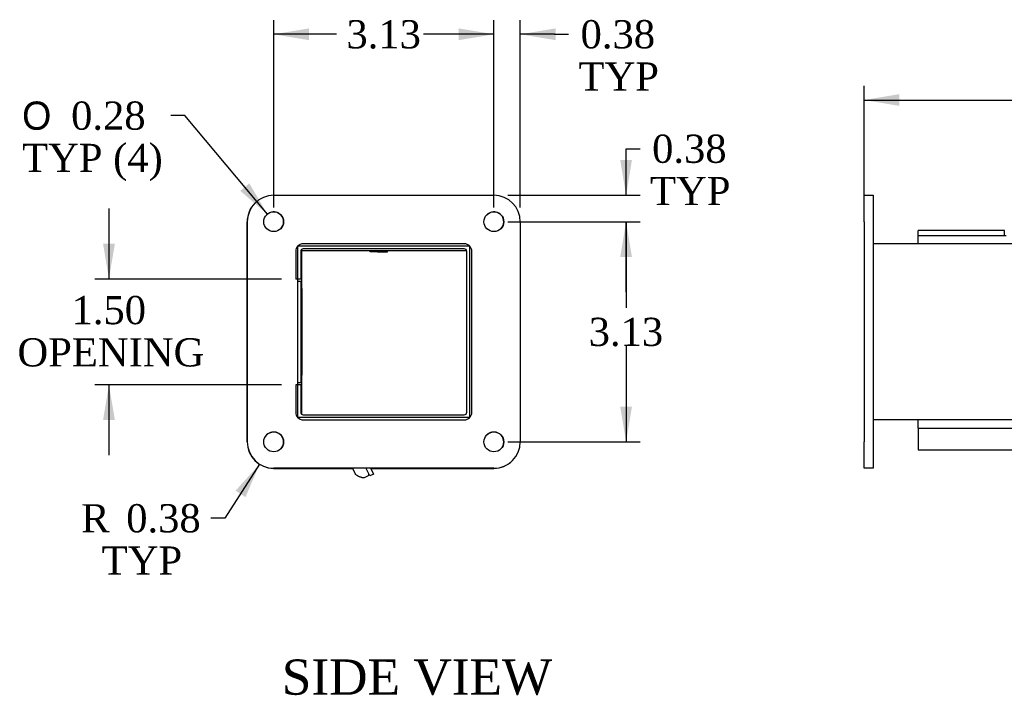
# Model space of a CAD drawing. Header units: inches. Extents: x 0.7 to 77.7, y 4.3 to 51.7.
# Tile 3 of 4: x 38.9 to 52.9, y 18.4 to 28. Entities that reach past the tile are written whole.
import ezdxf
from ezdxf.enums import TextEntityAlignment as Align
from ezdxf.lldxf.tags import DXFTag

# ---------------------------------------------------------------- set-up
doc = ezdxf.new("R2010")
doc.units = ezdxf.units.IN
doc.header["$MEASUREMENT"] = 0
for name, color, linetype in [('COM40176', 7, 'CONTINUOUS'), ('COM49073', 7, 'CONTINUOUS'), ('COM49080', 7, 'CONTINUOUS'), ('COM50001', 7, 'CONTINUOUS'), ('COM71024', 7, 'CONTINUOUS'), ('DEFAULT', 7, 'CONTINUOUS'), ('GSK11095', 7, 'CONTINUOUS'), ('QLB30098', 7, 'CONTINUOUS'), ('SCS19419', 7, 'CONTINUOUS')]:
    doc.layers.add(name, color=color, linetype=linetype)
doc.styles.add('SEACAD_SOLID_EDGE_ANSI1_SY', font='txt')
doc.styles.add('SEACAD_TIMES_NEW_ROMAN', font='times.ttf')
tags = doc.linetypes.add('HIDDEN2', pattern=[0.1875, 0.125, -0.0625]).pattern_tags.tags
tags[6:7] = [DXFTag(74, 4), DXFTag(75, 0), DXFTag(340, '0'), DXFTag(46, 0.0), DXFTag(50, 0.0), DXFTag(44, 0.0), DXFTag(45, 0.0)]
tags[4:5] = [DXFTag(74, 4), DXFTag(75, 0), DXFTag(340, '0'), DXFTag(46, 0.0), DXFTag(50, 0.0), DXFTag(44, 0.0), DXFTag(45, 0.0)]

# ---------------------------------------------------------------- blocks, each defined once
blk = doc.blocks.new('GDIMGGROUP2')
at = {"layer": 'DEFAULT', "linetype": 'Continuous'}
for points in [[(51.4, 26.95), (50.9, 26.866), (51.4, 26.783)], [(74.4, 26.95), (74.4, 26.783), (74.9, 26.866)]]:
    blk.add_hatch(color=136, dxfattribs=at).paths.add_polyline_path(points)
at = {"layer": 'DEFAULT', "color": 136, "linetype": 'Continuous'}
for p, q in [((50.9, 25.339), (50.9, 27.066)), ((74.9, 25.338), (74.9, 27.066)), ((50.9, 26.866), (62.077, 26.866)), ((63.722, 26.866), (74.9, 26.866))]:
    blk.add_line(p, q, dxfattribs=at)
at = {"layer": 'DEFAULT', "color": 136, "linetype": 'Continuous', "style": 'SEACAD_TIMES_NEW_ROMAN'}
blk.add_text('24.00', height=0.4, dxfattribs=at).set_placement((62.217, 27.066), align=Align.TOP_LEFT)
blk = doc.blocks.new('GDIMGGROUP9')
at = {"layer": 'DEFAULT', "linetype": 'Continuous'}
for points in [[(47.604, 24.639), (47.521, 25.139), (47.438, 24.639)], [(47.604, 22.514), (47.438, 22.514), (47.521, 22.014)]]:
    blk.add_hatch(color=136, dxfattribs=at).paths.add_polyline_path(points)
at = {"layer": 'DEFAULT', "color": 136, "linetype": 'Continuous'}
for p, q in [((45.845, 25.139), (47.721, 25.139)), ((47.521, 25.139), (47.521, 23.916)), ((47.521, 23.376), (47.521, 22.014)), ((45.845, 22.014), (47.721, 22.014))]:
    blk.add_line(p, q, dxfattribs=at)
at = {"layer": 'DEFAULT', "color": 136, "linetype": 'Continuous', "style": 'SEACAD_TIMES_NEW_ROMAN'}
blk.add_text('3.13', height=0.4, dxfattribs=at).set_placement((46.99, 23.776), align=Align.TOP_LEFT)
blk = doc.blocks.new('GDIMGGROUP10')
at = {"layer": 'DEFAULT', "linetype": 'Continuous'}
for points in [[(47.604, 26.014), (47.438, 26.014), (47.521, 25.514)], [(47.604, 24.639), (47.521, 25.139), (47.438, 24.639)]]:
    blk.add_hatch(color=136, dxfattribs=at).paths.add_polyline_path(points)
at = {"layer": 'DEFAULT', "color": 136, "linetype": 'Continuous'}
for p, q in [((47.521, 26.175), (47.721, 26.175)), ((47.521, 25.514), (47.521, 26.175)), ((45.845, 25.514), (47.721, 25.514)), ((45.845, 25.139), (47.721, 25.139)), ((47.521, 24.139), (47.521, 25.139))]:
    blk.add_line(p, q, dxfattribs=at)
at = {"layer": 'DEFAULT', "color": 136, "linetype": 'Continuous', "style": 'SEACAD_TIMES_NEW_ROMAN'}
for s, p in [('0.38', (47.89, 26.375)), ('TYP', (47.861, 25.775))]:
    blk.add_text(s, height=0.4, dxfattribs=at).set_placement(p, align=Align.TOP_LEFT)
blk = doc.blocks.new('GDIMGGROUP11')
at = {"layer": 'DEFAULT', "linetype": 'Continuous'}
for points in [[(45.145, 27.883), (45.145, 27.716), (45.645, 27.8)], [(46.52, 27.883), (46.02, 27.8), (46.52, 27.716)]]:
    blk.add_hatch(color=136, dxfattribs=at).paths.add_polyline_path(points)
at = {"layer": 'DEFAULT', "color": 136, "linetype": 'Continuous'}
for p, q in [((45.645, 25.339), (45.645, 28)), ((46.02, 25.339), (46.02, 28)), ((45.645, 27.8), (44.645, 27.8)), ((46.506, 27.8), (46.02, 27.8)), ((46.506, 27.8), (46.706, 27.8))]:
    blk.add_line(p, q, dxfattribs=at)
at = {"layer": 'DEFAULT', "color": 136, "linetype": 'Continuous', "style": 'SEACAD_TIMES_NEW_ROMAN'}
for s, p in [('0.38', (46.875, 28)), ('TYP', (46.846, 27.4))]:
    blk.add_text(s, height=0.4, dxfattribs=at).set_placement(p, align=Align.TOP_LEFT)
blk = doc.blocks.new('GDIMGGROUP12')
at = {"layer": 'DEFAULT', "linetype": 'Continuous'}
for points in [[(43.02, 27.883), (42.52, 27.8), (43.02, 27.716)], [(45.145, 27.883), (45.145, 27.716), (45.645, 27.8)]]:
    blk.add_hatch(color=136, dxfattribs=at).paths.add_polyline_path(points)
at = {"layer": 'DEFAULT', "color": 136, "linetype": 'Continuous'}
for p, q in [((42.52, 25.339), (42.52, 28)), ((45.645, 25.339), (45.645, 28)), ((43.412, 27.8), (42.52, 27.8)), ((45.645, 27.8), (44.754, 27.8))]:
    blk.add_line(p, q, dxfattribs=at)
at = {"layer": 'DEFAULT', "color": 136, "linetype": 'Continuous', "style": 'SEACAD_TIMES_NEW_ROMAN'}
blk.add_text('3.13', height=0.4, dxfattribs=at).set_placement((43.552, 28), align=Align.TOP_LEFT)
blk = doc.blocks.new('GDIMGGROUP13')
at = {"layer": 'DEFAULT', "linetype": 'Continuous'}
blk.add_hatch(color=136, dxfattribs=at).paths.add_polyline_path([(42.046, 25.577), (42.43, 25.246), (42.174, 25.684)])
at = {"layer": 'DEFAULT', "color": 136, "linetype": 'Continuous'}
for p, q in [((41.261, 26.645), (41.061, 26.645)), ((42.43, 25.246), (41.261, 26.645))]:
    blk.add_line(p, q, dxfattribs=at)
for s, style, p in [('O', 'SEACAD_SOLID_EDGE_ANSI1_SY', (38.949, 26.845)), ('0.28', 'SEACAD_TIMES_NEW_ROMAN', (39.645, 26.845)), ('TYP (4)', 'SEACAD_TIMES_NEW_ROMAN', (38.949, 26.245))]:
    blk.add_text(s, height=0.4, dxfattribs=dict(at, style=style)).set_placement(p, align=Align.TOP_LEFT)
blk = doc.blocks.new('GDIMGGROUP14')
at = {"layer": 'DEFAULT', "linetype": 'Continuous'}
blk.add_hatch(color=136, dxfattribs=at).paths.add_polyline_path([(42.12, 21.231), (42.319, 21.698), (41.979, 21.321)])
at = {"layer": 'DEFAULT', "color": 136, "linetype": 'Continuous'}
for p, q in [((42.319, 21.698), (41.828, 20.93)), ((41.828, 20.93), (41.628, 20.93))]:
    blk.add_line(p, q, dxfattribs=at)
at = {"layer": 'DEFAULT', "color": 136, "linetype": 'Continuous', "style": 'SEACAD_TIMES_NEW_ROMAN'}
for s, p in [('R', (39.789, 21.13)), ('0.38', (40.427, 21.13)), ('TYP', (40.079, 20.53))]:
    blk.add_text(s, height=0.4, dxfattribs=at).set_placement(p, align=Align.TOP_LEFT)
blk = doc.blocks.new('GDIMGGROUP15')
at = {"layer": 'DEFAULT', "linetype": 'Continuous'}
for points in [[(40.099, 24.826), (40.182, 24.326), (40.266, 24.826)], [(40.099, 22.326), (40.266, 22.326), (40.182, 22.826)]]:
    blk.add_hatch(color=136, dxfattribs=at).paths.add_polyline_path(points)
at = {"layer": 'DEFAULT', "color": 136, "linetype": 'Continuous'}
for p, q in [((40.182, 25.326), (40.182, 24.326)), ((42.632, 24.326), (39.982, 24.326)), ((42.632, 22.826), (39.982, 22.826)), ((40.182, 22.826), (40.182, 21.826))]:
    blk.add_line(p, q, dxfattribs=at)
at = {"layer": 'DEFAULT', "color": 136, "linetype": 'Continuous', "style": 'SEACAD_TIMES_NEW_ROMAN'}
for s, p in [('1.50', (39.651, 24.085)), ('OPENING', (38.884, 23.485))]:
    blk.add_text(s, height=0.4, dxfattribs=at).set_placement(p, align=Align.TOP_LEFT)

msp = doc.modelspace()

# ---------------------------------------------------------------- linework, layer by layer
at = {"layer": 'COM40176', "color": 7, "linetype": 'Continuous'}
for p, q in [((43.883, 21.533), (43.834, 21.638)), ((43.935, 21.557), (43.883, 21.533)), ((43.897, 21.638), (43.935, 21.557))]:
    msp.add_line(p, q, dxfattribs=at)
at = {"layer": 'COM49073', "color": 7, "linetype": 'HIDDEN2'}
for p, q in [((45.224, 24.826), (42.94, 24.826)), ((42.832, 24.718), (42.832, 24.326)), ((45.332, 22.434), (45.332, 24.718)), ((42.864, 24.326), (42.832, 24.326)), ((42.832, 22.826), (42.832, 22.434)), ((42.864, 22.826), (42.832, 22.826)), ((42.94, 22.326), (45.224, 22.326))]:
    msp.add_line(p, q, dxfattribs=at)
at = {"layer": 'COM49073', "color": 7, "linetype": 'Continuous'}
for p, q in [((45.224, 24.754), (42.94, 24.754)), ((74.775, 24.826), (51.025, 24.826)), ((42.904, 24.718), (42.904, 24.326)), ((45.26, 22.434), (45.26, 24.718)), ((42.904, 24.326), (42.864, 24.326)), ((42.904, 22.826), (42.864, 22.826)), ((42.904, 22.826), (42.904, 22.434)), ((42.94, 22.398), (45.224, 22.398)), ((74.775, 22.326), (51.025, 22.326))]:
    msp.add_line(p, q, dxfattribs=at)
at = {"layer": 'COM49073', "color": 7, "linetype": 'HIDDEN2'}
for centre, start, end in [((42.94, 24.718), 90, 180), ((45.224, 24.718), 45.4765, 90), ((45.224, 24.718), 0, 44.5235), ((42.94, 22.434), 180, 270), ((45.224, 22.434), 270, 0)]:
    msp.add_arc(centre, 0.108, start, end, dxfattribs=at)
at = {"layer": 'COM49073', "color": 7, "linetype": 'Continuous'}
for centre, radius, start, end in [((42.94, 24.718), 0.036, 90, 180), ((45.224, 24.718), 0.036, 0, 90), ((45.224, 24.718), 0.108, 44.5235, 45.4765), ((42.94, 22.434), 0.036, 180, 270), ((45.224, 22.434), 0.036, 270, 0)]:
    msp.add_arc(centre, radius, start, end, dxfattribs=at)
at = {"layer": 'COM49080', "color": 7, "linetype": 'Continuous'}
for p, q in [((51.666, 24.941), (51.666, 25.013)), ((52.886, 25.013), (51.666, 25.013)), ((52.891, 25.013), (52.886, 25.013)), ((52.886, 25.013), (52.886, 24.941)), ((52.886, 24.941), (51.666, 24.941)), ((52.916, 24.941), (52.886, 24.941)), ((51.666, 22.21), (53.4, 22.21)), ((51.666, 22.21), (51.666, 22.076)), ((51.666, 22.076), (51.666, 21.902)), ((51.666, 21.902), (53.4, 21.902))]:
    msp.add_line(p, q, dxfattribs=at)
at = {"layer": 'COM50001', "color": 7, "linetype": 'Continuous'}
for p, q in [((42.864, 24.294), (42.904, 24.294)), ((42.904, 24.294), (42.904, 22.857)), ((42.864, 22.857), (42.904, 22.857))]:
    msp.add_line(p, q, dxfattribs=at)
at = {"layer": 'COM71024', "color": 7, "linetype": 'Continuous'}
for p, q in [((42.52, 25.514), (45.645, 25.514)), ((50.9, 25.139), (50.9, 25.514)), ((50.9, 25.514), (51.025, 25.514)), ((51.025, 25.514), (51.025, 25.139)), ((42.144, 25.138), (42.144, 22.013)), ((42.145, 22.014), (42.145, 25.139)), ((46.02, 25.139), (46.02, 22.014)), ((50.9, 25.139), (50.9, 22.014)), ((51.025, 25.139), (51.025, 22.014)), ((42.864, 22.358), (42.864, 24.795)), ((42.864, 24.795), (45.301, 24.795)), ((45.301, 24.795), (45.301, 22.358)), ((45.301, 22.358), (42.864, 22.358)), ((50.9, 21.639), (50.9, 22.014)), ((51.025, 22.014), (51.025, 21.639)), ((42.519, 21.638), (43.641, 21.638)), ((45.645, 21.639), (42.52, 21.639)), ((43.897, 21.638), (45.644, 21.638)), ((51.025, 21.639), (50.9, 21.639))]:
    msp.add_line(p, q, dxfattribs=at)
for centre in [(42.52, 25.139), (45.645, 25.139), (42.52, 22.014), (45.645, 22.014)]:
    msp.add_circle(centre, 0.141, dxfattribs=at)
for centre, radius, start, end in [((42.52, 25.139), 0.375, 90, 180), ((45.645, 25.139), 0.375, 0, 90), ((42.519, 25.138), 0.375, 134.892, 180), ((42.519, 25.138), 0.141, 0, 134.7116), ((45.644, 25.138), 0.141, 0, 134.7116), ((42.519, 25.138), 0.141, 315.2884, 0), ((45.644, 25.138), 0.141, 315.2884, 0), ((42.519, 22.013), 0.141, 0, 134.7116), ((45.644, 22.013), 0.141, 0, 134.7116), ((42.519, 22.013), 0.375, 180, 270), ((42.52, 22.014), 0.375, 180, 270), ((42.519, 22.013), 0.141, 315.2884, 0), ((45.645, 22.014), 0.375, 270, 0), ((45.644, 22.013), 0.141, 315.2884, 0), ((45.644, 22.013), 0.375, 270, 315.108)]:
    msp.add_arc(centre, radius, start, end, dxfattribs=at)
at = {"layer": 'GSK11095', "color": 7, "linetype": 'Continuous'}
for p, q in [((51.666, 24.826), (51.666, 24.941)), ((42.92, 24.191), (42.92, 24.747)), ((42.904, 24.191), (42.92, 24.191)), ((42.904, 24.19), (42.92, 24.19)), ((42.92, 24.19), (42.92, 24.19)), ((42.92, 24.19), (42.92, 22.96)), ((42.904, 22.96), (42.92, 22.96)), ((42.92, 22.96), (42.904, 22.96)), ((42.92, 22.96), (42.92, 22.96)), ((42.92, 22.404), (42.92, 22.96)), ((51.666, 22.21), (51.666, 22.326))]:
    msp.add_line(p, q, dxfattribs=at)
at = {"layer": 'QLB30098', "color": 7, "linetype": 'Continuous'}
for p, q in [((43.279, 24.724), (42.92, 24.724)), ((45.029, 24.724), (43.279, 24.724)), ((43.885, 24.724), (43.885, 24.712)), ((43.888, 24.724), (43.888, 24.712)), ((43.993, 24.714), (43.888, 24.714)), ((43.993, 24.714), (43.993, 24.724)), ((43.993, 24.714), (43.994, 24.714)), ((43.994, 24.714), (43.994, 24.724)), ((43.994, 24.714), (44.121, 24.714)), ((44.121, 24.712), (44.121, 24.724)), ((44.122, 24.714), (44.135, 24.714)), ((44.135, 24.714), (44.135, 24.724)), ((45.26, 24.724), (45.029, 24.724))]:
    msp.add_line(p, q, dxfattribs=at)
at = {"layer": 'SCS19419', "color": 7, "linetype": 'Continuous'}
for p, q in [((43.667, 21.582), (43.641, 21.638)), ((43.667, 21.582), (43.668, 21.581)), ((43.829, 21.518), (43.857, 21.531)), ((43.785, 21.507), (43.784, 21.509))]:
    msp.add_line(p, q, dxfattribs=at)
for centre, radius, start, end in [((43.846, 21.554), 0.025, 295, 25), ((43.779, 21.627), 0.12, 272.9757, 295)]:
    msp.add_arc(centre, radius, start, end, dxfattribs=at)
for points, knots in [([(43.773, 21.51), (43.767, 21.51), (43.761, 21.511), (43.75, 21.513), (43.745, 21.514), (43.729, 21.52), (43.719, 21.525), (43.705, 21.534), (43.701, 21.538), (43.693, 21.545), (43.689, 21.549), (43.678, 21.562), (43.672, 21.571), (43.667, 21.582)], [0, 0, 0, 0, 0.125, 0.125, 0.25, 0.25, 0.5, 0.5, 0.625, 0.625, 0.75, 0.75, 1, 1, 1, 1]), ([(43.773, 21.51), (43.775, 21.51), (43.778, 21.51), (43.783, 21.509), (43.784, 21.509), (43.784, 21.509)], [0, 0, 0, 0, 0.5, 0.5, 1, 1, 1, 1])]:
    msp.add_open_spline(points, degree=3, knots=knots, dxfattribs=at)

# ---------------------------------------------------------------- block references
at = {"layer": 'DEFAULT'}
for name in ['GDIMGGROUP12', 'GDIMGGROUP11', 'GDIMGGROUP2', 'GDIMGGROUP13', 'GDIMGGROUP10', 'GDIMGGROUP15', 'GDIMGGROUP9', 'GDIMGGROUP14']:
    msp.add_blockref(name, (0, 0), dxfattribs=at)

# ---------------------------------------------------------------- texts
at = {"layer": 'DEFAULT', "color": 136, "linetype": 'Continuous', "style": 'SEACAD_TIMES_NEW_ROMAN'}
msp.add_text('SIDE VIEW', height=0.5, dxfattribs=at).set_placement((42.635, 18.926), align=Align.TOP_LEFT)

doc.saveas('drawing.dxf')
